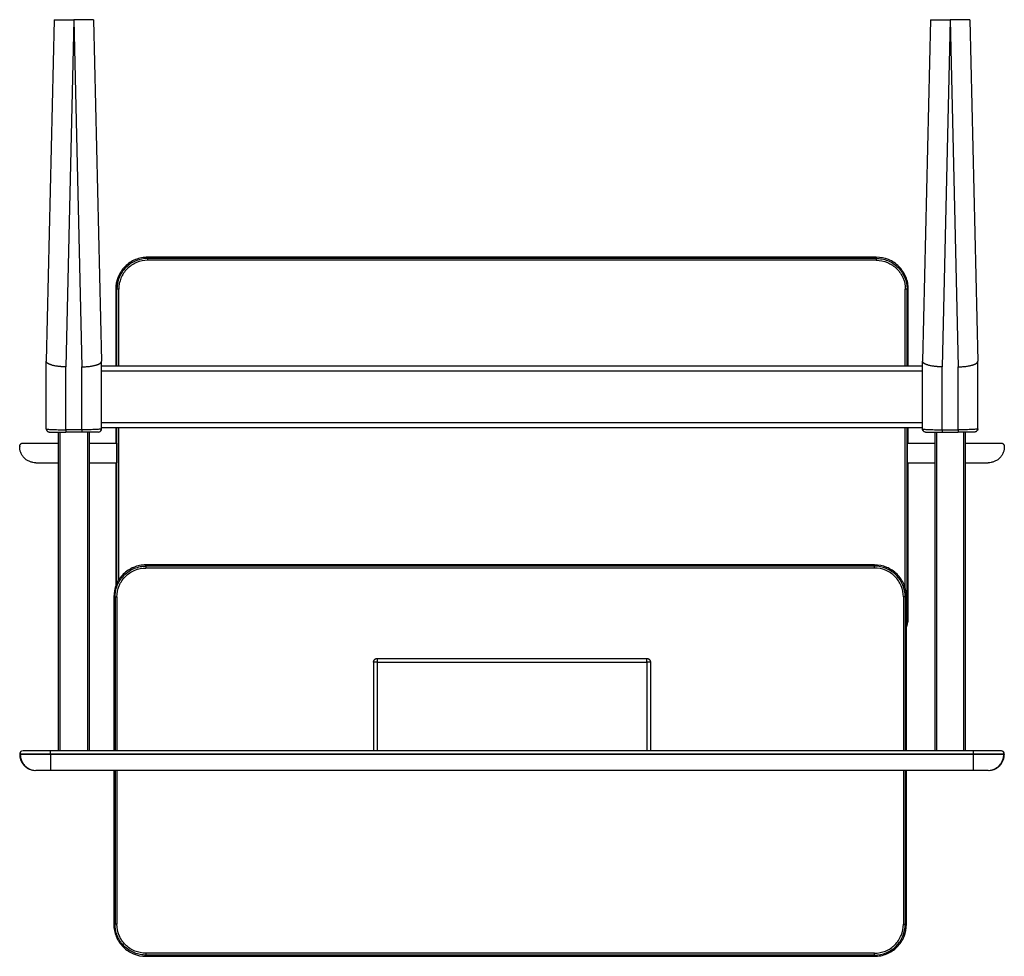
# Model space of a CAD drawing. Header units: millimetres. Extents: x -198 to 1402, y -1180 to 342.
import ezdxf

# ---------------------------------------------------------------- set-up
doc = ezdxf.new("R2010")
doc.units = ezdxf.units.MM

msp = doc.modelspace()

# ---------------------------------------------------------------- linework, layer by layer
at = {"color": 7, "linetype": 'Continuous', "lineweight": 25}
for p, q in [((-142.1, 342.1), (-155.1, -212.9)), ((-109.9, 342.1), (-123.1, -222.1)), ((-110.3, 342.1), (-97.1, -222.1)), ((-110.3, 342.1), (-109.9, 342.1)), ((-78.1, 342.1), (-65.1, -212.9)), ((1281.9, 342.1), (1268.9, -212.9)), ((1314.1, 342.1), (1300.9, -222.1)), ((1313.7, 342.1), (1314.1, 342.1)), ((1313.7, 342.1), (1326.9, -222.1)), ((1345.9, 342.1), (1358.9, -212.9)), ((1193.9, -43.9), (9.9, -43.9)), ((1193.9, -45.9), (9.9, -45.9)), ((1193.9, -48.9), (9.9, -48.9)), ((-42.1, -95.9), (-42.1, -220.4)), ((-40.1, -220.4), (-40.1, -95.9)), ((1243.9, -220.4), (1243.9, -95.9)), ((1245.9, -220.4), (1245.9, -95.9)), ((-155.1, -322.9), (-155.1, -212.9)), ((-123.1, -324.2), (-123.1, -222.1)), ((-97.1, -324.2), (-97.1, -222.1)), ((-65.1, -322.9), (-65.1, -212.9)), ((-65.1, -220.4), (1268.9, -220.4)), ((1268.9, -322.9), (1268.9, -212.9)), ((1300.9, -324.2), (1300.9, -222.1)), ((1326.9, -324.2), (1326.9, -222.1)), ((1358.9, -322.9), (1358.9, -212.9)), ((-65.1, -228.4), (1268.9, -228.4)), ((-65.1, -312.4), (1268.9, -312.4)), ((-135.1, -845.9), (-135.1, -327.9)), ((-97.1, -324.2), (-123.1, -324.2)), ((-97.1, -327.9), (-123.1, -327.9)), ((-85.1, -327.9), (-85.1, -845.9)), ((-70.1, -327.9), (-68.3, -327.5)), ((-65.1, -320.4), (1268.9, -320.4)), ((-42.1, -320.4), (-42.1, -345.9)), ((-40.1, -573.8), (-40.1, -320.4)), ((1243.9, -627.9), (1243.9, -320.4)), ((1245.9, -345.9), (1245.9, -320.4)), ((1273.9, -327.9), (1272, -327.5)), ((1288.9, -327.9), (1288.9, -845.9)), ((1300.9, -324.2), (1326.9, -324.2)), ((1300.9, -327.9), (1326.9, -327.9)), ((1338.9, -845.9), (1338.9, -327.9)), ((-198.1, -351.4), (-198.1, -351.9)), ((-192.6, -345.9), (-135.1, -345.9)), ((-85.1, -345.9), (-40.2, -345.9)), ((-40.2, -345.9), (-40.2, -377.9)), ((1244, -345.9), (1244, -377.9)), ((1244, -345.9), (1288.9, -345.9)), ((1338.9, -345.9), (1396.4, -345.9)), ((1401.9, -351.4), (1401.9, -351.9)), ((-172.1, -377.9), (-135.1, -377.9)), ((-85.1, -377.9), (-40.2, -377.9)), ((-42.1, -377.9), (-42.1, -578.8)), ((1244, -377.9), (1288.9, -377.9)), ((1245.9, -627.9), (1245.9, -377.9)), ((1338.9, -377.9), (1375.9, -377.9)), ((1190.9, -543.9), (6.9, -543.9)), ((1190.9, -545.9), (6.9, -545.9)), ((1190.9, -548.9), (6.9, -548.9)), ((-45.1, -595.9), (-45.1, -845.9)), ((-43.1, -595.9), (-43.1, -845.9)), ((1240.9, -595.9), (1240.9, -845.9)), ((1242.9, -845.9), (1242.9, -595.9)), ((376.9, -701.9), (376.9, -845.9)), ((382.9, -695.9), (820.9, -695.9)), ((382.9, -701.9), (382.9, -845.9)), ((382.9, -701.9), (820.9, -701.9)), ((820.9, -701.9), (820.9, -845.9)), ((826.9, -701.9), (826.9, -845.9)), ((-192.6, -845.9), (-194.6, -846.3)), ((1351.9, -845.9), (-148.1, -845.9)), ((-198.1, -851.4), (-198.1, -851.9)), ((-148.1, -851.4), (-148.1, -851.9)), ((1351.9, -851.4), (-148.1, -851.4)), ((1351.9, -851.9), (-148.1, -851.9)), ((1351.9, -851.4), (1351.9, -851.9)), ((1401.9, -851.4), (1401.9, -851.9)), ((-175.6, -877.6), (-172.1, -877.9)), ((1351.9, -877.9), (-148.1, -877.9)), ((-45.1, -877.9), (-45.1, -1127.9)), ((-43.1, -877.9), (-43.1, -1127.9)), ((-40.1, -877.9), (-40.1, -1127.9)), ((1237.9, -877.9), (1237.9, -1127.9)), ((1240.9, -877.9), (1240.9, -1127.9)), ((1242.9, -1127.9), (1242.9, -877.9)), ((1375.9, -877.9), (1379.5, -877.6)), ((1190.9, -1174.9), (6.9, -1174.9)), ((1190.9, -1177.9), (6.9, -1177.9)), ((6.9, -1179.9), (1190.9, -1179.9))]:
    msp.add_line(p, q, dxfattribs=at)
at = {"color": 8, "linetype": 'Continuous', "lineweight": 25}
for p, q in [((-37.1, -220.4), (-37.1, -95.9)), ((1240.9, -220.4), (1240.9, -95.9)), ((-132.1, -845.9), (-132.1, -327.9)), ((-88.1, -327.9), (-88.1, -845.9)), ((-37.1, -568.2), (-37.1, -320.4)), ((1240.9, -581.8), (1240.9, -320.4)), ((1291.9, -327.9), (1291.9, -845.9)), ((1335.9, -845.9), (1335.9, -327.9)), ((-40.1, -595.9), (-40.1, -845.9)), ((1237.9, -595.9), (1237.9, -845.9))]:
    msp.add_line(p, q, dxfattribs=at)
at = {"color": 7, "linetype": 'Continuous', "lineweight": 25}
for points, knots in [([(-142.1, 342.1), (-142.1, 342.1), (-142.1, 342.1), (-142.1, 342.1), (-142.1, 342.1), (-142, 342.1), (-142, 342.1), (-141.9, 342.1), (-141.9, 342.1), (-141.8, 342.1), (-141.7, 342.1), (-141.6, 342.1), (-141.5, 342.1), (-141.4, 342.1), (-141.2, 342.1), (-141.1, 342.1), (-140.9, 342.1), (-140.8, 342.1), (-140.6, 342.1), (-140.4, 342.1), (-140.2, 342.1), (-140, 342.1), (-139.5, 342.1), (-138.5, 342.1), (-137, 342.1), (-135.1, 342.1), (-133.1, 342.1), (-130.8, 342.1), (-128.3, 342.1), (-125.6, 342.1), (-123.4, 342.1), (-121.7, 342.1), (-120.7, 342.1), (-119.7, 342.1), (-118.7, 342.1), (-117.7, 342.1), (-116.7, 342.1), (-115.6, 342.1), (-114.6, 342.1), (-113.5, 342.1), (-112.5, 342.1), (-111.4, 342.1), (-110.7, 342.1), (-110.3, 342.1)], [0, 0, 0, 0, 0.012042, 0.024046, 0.036017, 0.047959, 0.059875, 0.071768, 0.083643, 0.095503, 0.107352, 0.119193, 0.131031, 0.142869, 0.154711, 0.166561, 0.178422, 0.190298, 0.202193, 0.214111, 0.226055, 0.238029, 0.250037, 0.313101, 0.375405, 0.437514, 0.500001, 0.563157, 0.625456, 0.687516, 0.749961, 0.771108, 0.792117, 0.813012, 0.833817, 0.854557, 0.875256, 0.89594, 0.916633, 0.937361, 0.958149, 0.97902, 1, 1, 1, 1]), ([(-78.1, 342.1), (-78.1, 342.1), (-78.1, 342.1), (-78.1, 342.1), (-78.2, 342.1), (-78.2, 342.1), (-78.2, 342.1), (-78.3, 342.1), (-78.4, 342.1), (-78.5, 342.1), (-78.6, 342.1), (-78.8, 342.1), (-79.4, 342.1), (-80.3, 342.1), (-81.4, 342.1), (-82.4, 342.1), (-83.5, 342.1), (-84.7, 342.1), (-85.9, 342.1), (-87.5, 342.1), (-89.6, 342.1), (-92.1, 342.1), (-94.8, 342.1), (-96.9, 342.1), (-98.5, 342.1), (-99.5, 342.1), (-100.5, 342.1), (-101.6, 342.1), (-102.6, 342.1), (-103.7, 342.1), (-104.7, 342.1), (-105.8, 342.1), (-106.8, 342.1), (-107.8, 342.1), (-108.9, 342.1), (-109.6, 342.1), (-109.9, 342.1)], [0, 0, 0, 0, 0.01078, 0.02193, 0.033455, 0.045359, 0.057649, 0.070327, 0.083399, 0.09687, 0.110742, 0.125021, 0.1868, 0.250004, 0.297056, 0.342145, 0.385108, 0.425811, 0.464144, 0.500025, 0.566318, 0.630225, 0.691505, 0.749978, 0.771377, 0.792708, 0.81396, 0.835123, 0.856186, 0.877138, 0.897969, 0.918671, 0.939233, 0.959648, 0.979906, 1, 1, 1, 1]), ([(1281.9, 342.1), (1281.9, 342.1), (1281.9, 342.1), (1281.9, 342.1), (1281.9, 342.1), (1282, 342.1), (1282, 342.1), (1282.1, 342.1), (1282.1, 342.1), (1282.2, 342.1), (1282.3, 342.1), (1282.4, 342.1), (1282.5, 342.1), (1282.6, 342.1), (1282.8, 342.1), (1282.9, 342.1), (1283.1, 342.1), (1283.2, 342.1), (1283.4, 342.1), (1283.6, 342.1), (1283.8, 342.1), (1284, 342.1), (1284.5, 342.1), (1285.5, 342.1), (1287, 342.1), (1288.9, 342.1), (1290.9, 342.1), (1293.2, 342.1), (1295.7, 342.1), (1298.4, 342.1), (1300.6, 342.1), (1302.3, 342.1), (1303.3, 342.1), (1304.3, 342.1), (1305.3, 342.1), (1306.3, 342.1), (1307.3, 342.1), (1308.4, 342.1), (1309.4, 342.1), (1310.5, 342.1), (1311.5, 342.1), (1312.6, 342.1), (1313.3, 342.1), (1313.7, 342.1)], [0, 0, 0, 0, 0.012042, 0.024046, 0.036017, 0.047959, 0.059875, 0.071768, 0.083643, 0.095503, 0.107352, 0.119193, 0.131031, 0.142869, 0.154711, 0.166561, 0.178422, 0.190298, 0.202193, 0.214111, 0.226055, 0.238029, 0.250037, 0.313101, 0.375405, 0.437514, 0.500001, 0.563157, 0.625456, 0.687516, 0.749961, 0.771108, 0.792117, 0.813012, 0.833817, 0.854557, 0.875256, 0.89594, 0.916633, 0.937361, 0.958149, 0.97902, 1, 1, 1, 1]), ([(1345.9, 342.1), (1345.9, 342.1), (1345.9, 342.1), (1345.9, 342.1), (1345.8, 342.1), (1345.8, 342.1), (1345.8, 342.1), (1345.7, 342.1), (1345.6, 342.1), (1345.5, 342.1), (1345.4, 342.1), (1345.2, 342.1), (1344.6, 342.1), (1343.7, 342.1), (1342.6, 342.1), (1341.6, 342.1), (1340.5, 342.1), (1339.3, 342.1), (1338.1, 342.1), (1336.5, 342.1), (1334.4, 342.1), (1331.9, 342.1), (1329.2, 342.1), (1327.1, 342.1), (1325.5, 342.1), (1324.5, 342.1), (1323.5, 342.1), (1322.4, 342.1), (1321.4, 342.1), (1320.3, 342.1), (1319.3, 342.1), (1318.2, 342.1), (1317.2, 342.1), (1316.2, 342.1), (1315.1, 342.1), (1314.4, 342.1), (1314.1, 342.1)], [0, 0, 0, 0, 0.0107797, 0.0219297, 0.0334546, 0.0453594, 0.0576487, 0.0703272, 0.0833994, 0.0968697, 0.1107422, 0.125021, 0.1867998, 0.250004, 0.2970555, 0.3421447, 0.3851083, 0.4258109, 0.4641441, 0.5000253, 0.5663178, 0.6302255, 0.6915051, 0.7499784, 0.7713772, 0.7927082, 0.8139604, 0.835123, 0.8561855, 0.8771376, 0.8979692, 0.9186708, 0.9392332, 0.9596477, 0.9799059, 1, 1, 1, 1]), ([(9.9, -43.9), (6.5, -43.9), (3.1, -44.2), (-3.6, -45.5), (-6.9, -46.5), (-13.2, -49.1), (-16.2, -50.7), (-21.8, -54.5), (-27.1, -58.9), (-31.5, -64.1), (-35.2, -69.8), (-36.9, -72.8), (-40.8, -82.3), (-42.1, -89.1), (-42.1, -95.9)], [0, 0, 0, 0, 0.125, 0.125, 0.25, 0.25, 0.375, 0.375, 0.5, 0.625, 0.625, 0.75, 0.75, 1, 1, 1, 1]), ([(9.9, -45.9), (3.3, -45.9), (-3.2, -47.2), (-15.3, -52.2), (-26.4, -59.6), (-33.8, -70.7), (-38.8, -82.8), (-40.1, -89.3), (-40.1, -95.9)], [0, 0, 0, 0, 0.25, 0.25, 0.5, 0.75, 0.75, 1, 1, 1, 1]), ([(9.9, -48.9), (9.9, -48.5), (9.9, -48.1), (9.9, -47.4), (9.9, -47), (9.9, -46.5), (9.9, -46.2), (9.9, -45.9), (9.9, -45.9), (9.9, -45.9)], [0, 0, 0, 0, 0.25, 0.25, 0.5, 0.5, 0.75, 0.75, 1, 1, 1, 1]), ([(1245.9, -95.9), (1245.9, -92.5), (1245.6, -89.1), (1244.2, -82.4), (1243.2, -79.1), (1240.6, -72.8), (1239, -69.8), (1235.2, -64.1), (1230.9, -58.9), (1225.6, -54.5), (1219.9, -50.7), (1216.9, -49.1), (1207.5, -45.2), (1200.7, -43.9), (1193.9, -43.9)], [0, 0, 0, 0, 0.125, 0.125, 0.25, 0.25, 0.375, 0.375, 0.5, 0.625, 0.625, 0.75, 0.75, 1, 1, 1, 1]), ([(1193.9, -45.9), (1196.8, -45.9), (1199.9, -46.1), (1206.1, -47.3), (1209.2, -48.2), (1215.4, -50.6), (1218.4, -52.1), (1224.1, -55.9), (1226.8, -58.1), (1231.7, -63), (1233.9, -65.6), (1237.6, -71.4), (1239.2, -74.4), (1241.6, -80.5), (1242.5, -83.7), (1243.6, -89.9), (1243.9, -92.9), (1243.9, -95.9)], [0, 0, 0, 0, 0.125, 0.125, 0.25, 0.25, 0.375, 0.375, 0.5, 0.5, 0.625, 0.625, 0.75, 0.75, 0.875, 0.875, 1, 1, 1, 1]), ([(1193.9, -45.9), (1193.9, -45.9), (1193.9, -45.9), (1193.9, -46.2), (1193.9, -46.5), (1193.9, -47), (1193.9, -47.4), (1193.9, -48.1), (1193.9, -48.5), (1193.9, -48.9)], [0, 0, 0, 0, 0.25, 0.25, 0.5, 0.5, 0.75, 0.75, 1, 1, 1, 1]), ([(9.9, -48.9), (3.7, -48.9), (-2.4, -50.1), (-13.8, -54.8), (-24.2, -61.8), (-31.2, -72.2), (-35.9, -83.6), (-37.1, -89.7), (-37.1, -95.9)], [0, 0, 0, 0, 0.25, 0.25, 0.5, 0.75, 0.75, 1, 1, 1, 1]), ([(1193.9, -48.9), (1200, -48.9), (1206.2, -50.1), (1217.6, -54.8), (1228, -61.8), (1235, -72.2), (1239.7, -83.6), (1240.9, -89.7), (1240.9, -95.9)], [0, 0, 0, 0, 0.25, 0.25, 0.5, 0.75, 0.75, 1, 1, 1, 1]), ([(-37.1, -95.9), (-37.5, -95.9), (-37.8, -95.9), (-38.6, -95.9), (-38.9, -95.9), (-39.5, -95.9), (-39.8, -95.9), (-40.1, -95.9), (-40.1, -95.9), (-40.1, -95.9)], [0, 0, 0, 0, 0.25, 0.25, 0.5, 0.5, 0.75, 0.75, 1, 1, 1, 1]), ([(1243.9, -95.9), (1243.9, -95.9), (1243.8, -95.9), (1243.5, -95.9), (1243.3, -95.9), (1242.7, -95.9), (1242.4, -95.9), (1241.6, -95.9), (1241.2, -95.9), (1240.9, -95.9)], [0, 0, 0, 0, 0.25, 0.25, 0.5, 0.5, 0.75, 0.75, 1, 1, 1, 1]), ([(-123.1, -222.1), (-123.3, -222.1), (-123.7, -222.1), (-124.3, -222), (-124.9, -222), (-125.5, -222), (-126.1, -222), (-126.7, -222), (-127.3, -221.9), (-127.9, -221.9), (-128.6, -221.9), (-129.2, -221.8), (-129.8, -221.8), (-130.4, -221.8), (-131, -221.7), (-131.7, -221.7), (-132.3, -221.6), (-132.9, -221.5), (-133.5, -221.5), (-134.1, -221.4), (-134.7, -221.3), (-136.1, -221.2), (-138.2, -220.9), (-140.9, -220.4), (-143.4, -219.9), (-145.3, -219.4), (-146.6, -219), (-147.5, -218.7), (-148.3, -218.4), (-149, -218.1), (-149.7, -217.9), (-150.4, -217.6), (-151, -217.3), (-151.6, -217), (-152.2, -216.6), (-152.6, -216.3), (-153.1, -216), (-153.5, -215.7), (-153.8, -215.4), (-154.2, -215.1), (-154.4, -214.7), (-154.6, -214.4), (-154.8, -214.1), (-155, -213.8), (-155, -213.5), (-155.1, -213.2), (-155.1, -213), (-155.1, -212.9)], [0, 0, 0, 0, 0.011744, 0.023576, 0.035495, 0.0475, 0.059589, 0.071762, 0.084016, 0.096351, 0.108765, 0.121256, 0.133823, 0.146463, 0.159176, 0.171958, 0.184808, 0.197725, 0.210704, 0.223746, 0.236846, 0.250004, 0.311443, 0.373775, 0.436715, 0.499963, 0.525076, 0.550169, 0.575224, 0.60022, 0.625139, 0.649962, 0.674671, 0.699248, 0.723677, 0.74794, 0.772022, 0.795908, 0.819584, 0.843036, 0.866252, 0.88922, 0.91193, 0.934371, 0.956535, 0.978414, 1, 1, 1, 1]), ([(-155.1, -212.9), (-155.1, -212.9), (-155.1, -212.9), (-155.1, -212.9), (-155.1, -212.9), (-155.1, -212.9), (-155.1, -212.9), (-155.1, -212.9)], [0, 0, 0, 0, 0.3999685, 0.6400262, 0.7840855, 0.8920428, 1, 1, 1, 1]), ([(-97.1, -222.1), (-96.9, -222.1), (-96.3, -222.1), (-94.8, -222), (-92.4, -221.9), (-88.9, -221.7), (-85.2, -221.3), (-81.7, -220.8), (-78.9, -220.3), (-76.5, -219.8), (-74.8, -219.3), (-73.6, -219), (-72.8, -218.7), (-72, -218.4), (-71.2, -218.1), (-70.5, -217.9), (-69.8, -217.6), (-69.2, -217.3), (-68.6, -217), (-68.1, -216.6), (-67.6, -216.3), (-67.1, -216), (-66.7, -215.7), (-66.4, -215.4), (-66.1, -215.1), (-65.8, -214.7), (-65.6, -214.4), (-65.4, -214.1), (-65.3, -213.8), (-65.2, -213.5), (-65.1, -213.2), (-65.1, -213), (-65.1, -212.9)], [0, 0, 0, 0, 0.010025, 0.038856, 0.087458, 0.157272, 0.249909, 0.320377, 0.385873, 0.44584, 0.499897, 0.525014, 0.550111, 0.575168, 0.600168, 0.62509, 0.649916, 0.674629, 0.699209, 0.723641, 0.747907, 0.771992, 0.795881, 0.81956, 0.843016, 0.866235, 0.889206, 0.911919, 0.934363, 0.95653, 0.978411, 1, 1, 1, 1]), ([(-65.1, -212.9), (-65.1, -212.9), (-65.1, -212.9), (-65.1, -212.9), (-65.1, -212.9), (-65.1, -212.9), (-65.1, -212.9), (-65.1, -212.9), (-65.1, -212.9), (-65.1, -212.9), (-65.1, -212.9)], [0, 0, 0, 0, 0.249877, 0.501259, 0.701779, 0.776981, 0.85233, 0.927525, 0.981375, 1, 1, 1, 1]), ([(1300.9, -222.1), (1300.7, -222.1), (1300.3, -222.1), (1299.7, -222), (1299.1, -222), (1298.5, -222), (1297.9, -222), (1297.3, -222), (1296.7, -221.9), (1296.1, -221.9), (1295.4, -221.9), (1294.8, -221.8), (1294.2, -221.8), (1293.6, -221.8), (1293, -221.7), (1292.3, -221.7), (1291.7, -221.6), (1291.1, -221.5), (1290.5, -221.5), (1289.9, -221.4), (1289.3, -221.3), (1287.9, -221.2), (1285.8, -220.9), (1283.1, -220.4), (1280.6, -219.9), (1278.7, -219.4), (1277.4, -219), (1276.5, -218.7), (1275.7, -218.4), (1275, -218.1), (1274.3, -217.9), (1273.6, -217.6), (1273, -217.3), (1272.4, -217), (1271.8, -216.6), (1271.4, -216.3), (1270.9, -216), (1270.5, -215.7), (1270.2, -215.4), (1269.8, -215.1), (1269.6, -214.7), (1269.4, -214.4), (1269.2, -214.1), (1269, -213.8), (1269, -213.5), (1268.9, -213.2), (1268.9, -213), (1268.9, -212.9)], [0, 0, 0, 0, 0.011744, 0.023576, 0.035495, 0.0475, 0.059589, 0.071762, 0.084016, 0.096351, 0.108765, 0.121256, 0.133823, 0.146463, 0.159176, 0.171958, 0.184808, 0.197725, 0.210704, 0.223746, 0.236846, 0.250004, 0.311443, 0.373775, 0.436715, 0.499963, 0.525076, 0.550169, 0.575224, 0.60022, 0.625139, 0.649962, 0.674671, 0.699248, 0.723677, 0.74794, 0.772022, 0.795908, 0.819584, 0.843036, 0.866252, 0.88922, 0.91193, 0.934371, 0.956535, 0.978414, 1, 1, 1, 1]), ([(1268.9, -212.9), (1268.9, -212.9), (1268.9, -212.9), (1268.9, -212.9), (1268.9, -212.9), (1268.9, -212.9), (1268.9, -212.9), (1268.9, -212.9)], [0, 0, 0, 0, 0.399969, 0.640026, 0.784086, 0.892043, 1, 1, 1, 1]), ([(1326.9, -222.1), (1327.1, -222.1), (1327.7, -222.1), (1329.2, -222), (1331.6, -221.9), (1335.1, -221.7), (1338.8, -221.3), (1342.3, -220.8), (1345.1, -220.3), (1347.5, -219.8), (1349.2, -219.3), (1350.4, -219), (1351.2, -218.7), (1352, -218.4), (1352.8, -218.1), (1353.5, -217.9), (1354.2, -217.6), (1354.8, -217.3), (1355.4, -217), (1355.9, -216.6), (1356.4, -216.3), (1356.9, -216), (1357.3, -215.7), (1357.6, -215.4), (1357.9, -215.1), (1358.2, -214.7), (1358.4, -214.4), (1358.6, -214.1), (1358.7, -213.8), (1358.8, -213.5), (1358.9, -213.2), (1358.9, -213), (1358.9, -212.9)], [0, 0, 0, 0, 0.010025, 0.038856, 0.087458, 0.157272, 0.249909, 0.320377, 0.385873, 0.44584, 0.499897, 0.525014, 0.550111, 0.575168, 0.600168, 0.62509, 0.649916, 0.674629, 0.699209, 0.723641, 0.747907, 0.771992, 0.795881, 0.81956, 0.843016, 0.866235, 0.889206, 0.911919, 0.934363, 0.95653, 0.978411, 1, 1, 1, 1]), ([(1358.9, -212.9), (1358.9, -212.9), (1358.9, -212.9), (1358.9, -212.9), (1358.9, -212.9), (1358.9, -212.9), (1358.9, -212.9), (1358.9, -212.9), (1358.9, -212.9), (1358.9, -212.9), (1358.9, -212.9)], [0, 0, 0, 0, 0.249877, 0.501259, 0.701779, 0.776981, 0.85233, 0.927525, 0.981375, 1, 1, 1, 1]), ([(-155.1, -322.9), (-155.1, -323), (-155.1, -323), (-154.5, -323.1), (-154.5, -323.1)], [0, 0, 0, 0, 0.999624, 1, 1, 1, 1]), ([(-155.1, -322.9), (-155.1, -323.6), (-155, -324.7), (-154.3, -325.4), (-154.1, -325.7)], [0, 0, 0, 0, 0.699217, 1, 1, 1, 1]), ([(-154.5, -323.1), (-154.6, -323.6), (-154.6, -324.4), (-154.2, -325.7), (-153.3, -326.8), (-152.4, -327.3), (-152, -327.5)], [0, 0, 0, 0, 0.243998, 0.495673, 0.749914, 1, 1, 1, 1]), ([(-153, -326.9), (-152.6, -327.2), (-151.7, -327.7), (-150.7, -327.8), (-150.1, -327.9)], [0, 0, 0, 0, 0.46535, 1, 1, 1, 1]), ([(-150.1, -327.9), (-150.1, -327.9), (-149.4, -327.9), (-146.8, -327.9), (-144.9, -327.9), (-139.9, -327.9), (-136.9, -327.9), (-130.3, -327.9), (-126.7, -327.9), (-123.1, -327.9)], [0, 0, 0, 0, 0.25, 0.25, 0.5, 0.5, 0.75, 0.75, 1, 1, 1, 1]), ([(-123.1, -324.2), (-123.1, -324.7), (-123.1, -325.2), (-123.1, -326.1), (-123.1, -326.5), (-123.1, -327.2), (-123.1, -327.5), (-123.1, -327.8), (-123.1, -327.9), (-123.1, -327.9)], [0, 0, 0, 0, 0.25, 0.25, 0.5, 0.5, 0.75, 0.75, 1, 1, 1, 1]), ([(-65.1, -322.9), (-65.1, -323), (-65.9, -323.2), (-69, -323.6), (-71.3, -323.7), (-77.2, -324), (-80.7, -324.1), (-88.6, -324.2), (-92.8, -324.2), (-97.1, -324.2)], [0, 0, 0, 0, 0.25, 0.25, 0.5, 0.5, 0.75, 0.75, 1, 1, 1, 1]), ([(-97.1, -324.2), (-97.1, -324.7), (-97.1, -325.2), (-97.1, -326.1), (-97.1, -326.5), (-97.1, -327.2), (-97.1, -327.5), (-97.1, -327.8), (-97.1, -327.9), (-97.1, -327.9)], [0, 0, 0, 0, 0.25, 0.25, 0.5, 0.5, 0.75, 0.75, 1, 1, 1, 1]), ([(-70.1, -327.9), (-70.1, -327.9), (-70.8, -327.9), (-73.4, -327.9), (-75.4, -327.9), (-80.3, -327.9), (-83.3, -327.9), (-89.9, -327.9), (-93.5, -327.9), (-97.1, -327.9)], [0, 0, 0, 0, 0.25, 0.25, 0.5, 0.5, 0.75, 0.75, 1, 1, 1, 1]), ([(-68.3, -327.5), (-67.8, -327.3), (-66.9, -326.8), (-66.1, -325.7), (-65.6, -324.4), (-65.7, -323.6), (-65.7, -323.1)], [0, 0, 0, 0, 0.250086, 0.504326, 0.756002, 1, 1, 1, 1]), ([(-66.7, -326.4), (-66.6, -326.3), (-65.9, -325.8), (-65.3, -324.5), (-65.2, -323.4), (-65.1, -322.9)], [0, 0, 0, 0, 0.146915, 0.590072, 1, 1, 1, 1]), ([(1268.9, -322.9), (1268.9, -323), (1268.9, -323), (1269.5, -323.1), (1269.5, -323.1)], [0, 0, 0, 0, 0.999624, 1, 1, 1, 1]), ([(1270.5, -326.4), (1270.3, -326.3), (1269.7, -325.8), (1269.1, -324.5), (1268.9, -323.4), (1268.9, -322.9)], [0, 0, 0, 0, 0.146913, 0.59007, 1, 1, 1, 1]), ([(1269.5, -323.1), (1269.4, -323.6), (1269.4, -324.4), (1269.8, -325.7), (1270.7, -326.8), (1271.6, -327.3), (1272, -327.5)], [0, 0, 0, 0, 0.243998, 0.495673, 0.749914, 1, 1, 1, 1]), ([(1273.9, -327.9), (1273.9, -327.9), (1274.6, -327.9), (1277.2, -327.9), (1279.1, -327.9), (1284.1, -327.9), (1287.1, -327.9), (1293.7, -327.9), (1297.3, -327.9), (1300.9, -327.9)], [0, 0, 0, 0, 0.25, 0.25, 0.5, 0.5, 0.75, 0.75, 1, 1, 1, 1]), ([(1300.9, -324.2), (1300.9, -324.7), (1300.9, -325.2), (1300.9, -326.1), (1300.9, -326.5), (1300.9, -327.2), (1300.9, -327.5), (1300.9, -327.8), (1300.9, -327.9), (1300.9, -327.9)], [0, 0, 0, 0, 0.25, 0.25, 0.5, 0.5, 0.75, 0.75, 1, 1, 1, 1]), ([(1358.9, -322.9), (1358.9, -323), (1358.1, -323.2), (1355, -323.6), (1352.7, -323.7), (1346.8, -324), (1343.3, -324.1), (1335.4, -324.2), (1331.2, -324.2), (1326.9, -324.2)], [0, 0, 0, 0, 0.25, 0.25, 0.5, 0.5, 0.75, 0.75, 1, 1, 1, 1]), ([(1326.9, -324.2), (1326.9, -324.7), (1326.9, -325.2), (1326.9, -326.1), (1326.9, -326.5), (1326.9, -327.2), (1326.9, -327.5), (1326.9, -327.8), (1326.9, -327.9), (1326.9, -327.9)], [0, 0, 0, 0, 0.25, 0.25, 0.5, 0.5, 0.75, 0.75, 1, 1, 1, 1]), ([(1353.9, -327.9), (1353.9, -327.9), (1353.2, -327.9), (1350.6, -327.9), (1348.6, -327.9), (1343.7, -327.9), (1340.7, -327.9), (1334.1, -327.9), (1330.5, -327.9), (1326.9, -327.9)], [0, 0, 0, 0, 0.25, 0.25, 0.5, 0.5, 0.75, 0.75, 1, 1, 1, 1]), ([(1356.8, -326.9), (1356.3, -327.2), (1355.5, -327.7), (1354.4, -327.8), (1353.9, -327.9)], [0, 0, 0, 0, 0.4653465, 1, 1, 1, 1]), ([(1355.7, -327.5), (1356.2, -327.3), (1357.1, -326.8), (1357.9, -325.7), (1358.4, -324.4), (1358.3, -323.6), (1358.3, -323.1)], [0, 0, 0, 0, 0.250086, 0.504326, 0.756002, 1, 1, 1, 1]), ([(1358.9, -322.9), (1358.8, -323.6), (1358.8, -324.7), (1358.1, -325.4), (1357.9, -325.7)], [0, 0, 0, 0, 0.699211, 1, 1, 1, 1]), ([(-198.1, -351.4), (-198.1, -350.7), (-198, -350), (-197.6, -349), (-197.4, -348.7), (-197, -348), (-196.8, -347.7), (-196.2, -347.2), (-195.9, -347), (-195.3, -346.6), (-195, -346.4), (-194, -346), (-193.3, -345.9), (-192.6, -345.9)], [0, 0, 0, 0, 0.25, 0.25, 0.375, 0.375, 0.5, 0.5, 0.625, 0.625, 0.75, 0.75, 1, 1, 1, 1]), ([(-172.1, -377.9), (-173.6, -377.9), (-175.2, -377.7), (-178.5, -377.1), (-180.1, -376.7), (-183.3, -375.4), (-184.9, -374.6), (-187.8, -372.7), (-189.2, -371.5), (-191.8, -369), (-192.9, -367.6), (-194.8, -364.6), (-195.7, -363), (-196.9, -359.8), (-197.4, -358.2), (-198, -355), (-198.1, -353.4), (-198.1, -351.9)], [0, 0, 0, 0, 0.125, 0.125, 0.25, 0.25, 0.375, 0.375, 0.5, 0.5, 0.625, 0.625, 0.75, 0.75, 0.875, 0.875, 1, 1, 1, 1]), ([(1401.9, -351.9), (1401.9, -353.4), (1401.7, -355), (1401.2, -358.2), (1400.7, -359.8), (1399.4, -363), (1398.6, -364.6), (1396.7, -367.6), (1395.5, -369), (1393, -371.5), (1391.6, -372.7), (1388.6, -374.6), (1387.1, -375.4), (1383.9, -376.7), (1382.2, -377.1), (1379, -377.7), (1377.4, -377.9), (1375.9, -377.9)], [0, 0, 0, 0, 0.125, 0.125, 0.25, 0.25, 0.375, 0.375, 0.5, 0.5, 0.625, 0.625, 0.75, 0.75, 0.875, 0.875, 1, 1, 1, 1]), ([(1396.4, -345.9), (1397, -345.9), (1397.7, -346), (1398.7, -346.4), (1399.1, -346.6), (1399.7, -347), (1400, -347.2), (1400.5, -347.7), (1400.8, -348), (1401.2, -348.7), (1401.4, -349), (1401.8, -350), (1401.9, -350.7), (1401.9, -351.4)], [0, 0, 0, 0, 0.25, 0.25, 0.375, 0.375, 0.5, 0.5, 0.625, 0.625, 0.75, 0.75, 1, 1, 1, 1]), ([(6.9, -543.9), (3.5, -543.9), (0.1, -544.2), (-6.6, -545.5), (-9.9, -546.5), (-16.2, -549.1), (-19.2, -550.7), (-24.8, -554.5), (-30.1, -558.9), (-34.5, -564.1), (-38.2, -569.8), (-39.9, -572.8), (-43.8, -582.3), (-45.1, -589.1), (-45.1, -595.9)], [0, 0, 0, 0, 0.125, 0.125, 0.25, 0.25, 0.375, 0.375, 0.5, 0.625, 0.625, 0.75, 0.75, 1, 1, 1, 1]), ([(1242.9, -595.9), (1242.9, -592.5), (1242.6, -589.1), (1241.2, -582.4), (1240.2, -579.1), (1237.6, -572.8), (1236, -569.8), (1232.2, -564.1), (1227.9, -558.9), (1222.6, -554.5), (1216.9, -550.7), (1213.9, -549.1), (1204.5, -545.2), (1197.7, -543.9), (1190.9, -543.9)], [0, 0, 0, 0, 0.125, 0.125, 0.25, 0.25, 0.375, 0.375, 0.5, 0.625, 0.625, 0.75, 0.75, 1, 1, 1, 1]), ([(-43.1, -595.9), (-43.1, -592.9), (-42.9, -589.9), (-41.7, -583.7), (-40.8, -580.5), (-38.4, -574.4), (-36.8, -571.4), (-33.1, -565.6), (-30.9, -563), (-26, -558.1), (-23.3, -555.9), (-17.6, -552.1), (-14.6, -550.6), (-8.4, -548.2), (-5.3, -547.3), (0.9, -546.1), (3.9, -545.9), (6.9, -545.9)], [0, 0, 0, 0, 0.125, 0.125, 0.25, 0.25, 0.375, 0.375, 0.5, 0.5, 0.625, 0.625, 0.75, 0.75, 0.875, 0.875, 1, 1, 1, 1]), ([(-40.1, -595.9), (-40.1, -589.7), (-38.9, -583.6), (-34.2, -572.2), (-27.2, -561.8), (-16.8, -554.8), (-5.4, -550.1), (0.7, -548.9), (6.9, -548.9)], [0, 0, 0, 0, 0.25, 0.25, 0.5, 0.75, 0.75, 1, 1, 1, 1]), ([(6.9, -545.9), (6.9, -545.9), (6.9, -545.9), (6.9, -546.2), (6.9, -546.5), (6.9, -547), (6.9, -547.4), (6.9, -548.1), (6.9, -548.5), (6.9, -548.9)], [0, 0, 0, 0, 0.25, 0.25, 0.5, 0.5, 0.75, 0.75, 1, 1, 1, 1]), ([(1190.9, -548.9), (1190.9, -548.5), (1190.9, -548.1), (1190.9, -547.4), (1190.9, -547), (1190.9, -546.5), (1190.9, -546.2), (1190.9, -545.9), (1190.9, -545.9), (1190.9, -545.9)], [0, 0, 0, 0, 0.25, 0.25, 0.5, 0.5, 0.75, 0.75, 1, 1, 1, 1]), ([(1240.9, -595.9), (1240.9, -589.3), (1239.6, -582.8), (1234.6, -570.7), (1227.2, -559.6), (1216.1, -552.2), (1204, -547.2), (1197.4, -545.9), (1190.9, -545.9)], [0, 0, 0, 0, 0.25, 0.25, 0.5, 0.75, 0.75, 1, 1, 1, 1]), ([(1237.9, -595.9), (1237.9, -589.7), (1236.7, -583.6), (1232, -572.2), (1225, -561.8), (1214.6, -554.8), (1203.2, -550.1), (1197, -548.9), (1190.9, -548.9)], [0, 0, 0, 0, 0.25, 0.25, 0.5, 0.75, 0.75, 1, 1, 1, 1]), ([(-43.1, -595.9), (-43.1, -595.9), (-43.1, -595.9), (-42.8, -595.9), (-42.5, -595.9), (-41.9, -595.9), (-41.6, -595.9), (-40.8, -595.9), (-40.5, -595.9), (-40.1, -595.9)], [0, 0, 0, 0, 0.25, 0.25, 0.5, 0.5, 0.75, 0.75, 1, 1, 1, 1]), ([(1240.9, -595.9), (1240.9, -595.9), (1240.8, -595.9), (1240.5, -595.9), (1240.3, -595.9), (1239.7, -595.9), (1239.4, -595.9), (1238.6, -595.9), (1238.2, -595.9), (1237.9, -595.9)], [0, 0, 0, 0, 0.25, 0.25, 0.5, 0.5, 0.75, 0.75, 1, 1, 1, 1]), ([(1243.9, -627.9), (1243.8, -629.9), (1243.8, -633.1), (1243.1, -636.2), (1242.9, -637.3)], [0, 0, 0, 0, 0.633628, 1, 1, 1, 1]), ([(1242.9, -644.9), (1243.2, -644), (1244.4, -640.8), (1245.6, -635), (1245.8, -630.3), (1245.9, -627.9)], [0, 0, 0, 0, 0.1740558, 0.5870314, 1, 1, 1, 1]), ([(376.9, -701.9), (376.9, -701.5), (376.9, -701.1), (377.1, -700.4), (377.2, -700), (377.5, -699.3), (377.6, -698.9), (378.1, -698.2), (378.3, -697.9), (378.9, -697.3), (379.3, -697.1), (379.9, -696.6), (380.3, -696.4), (381, -696.1), (381.4, -696), (382.2, -695.9), (382.5, -695.9), (382.9, -695.9)], [0, 0, 0, 0, 0.125, 0.125, 0.25, 0.25, 0.375, 0.375, 0.5, 0.5, 0.625, 0.625, 0.75, 0.75, 0.875, 0.875, 1, 1, 1, 1]), ([(382.9, -701.9), (382.5, -701.9), (382.2, -701.9), (381.4, -701.9), (381, -701.9), (380.3, -701.9), (379.9, -701.9), (379.3, -701.9), (378.9, -701.9), (378.3, -701.9), (378.1, -701.9), (377.6, -701.9), (377.5, -701.9), (377.2, -701.9), (377.1, -701.9), (376.9, -701.9), (376.9, -701.9), (376.9, -701.9)], [0, 0, 0, 0, 0.125, 0.125, 0.25, 0.25, 0.375, 0.375, 0.5, 0.5, 0.625, 0.625, 0.75, 0.75, 0.875, 0.875, 1, 1, 1, 1]), ([(382.9, -695.9), (382.9, -695.9), (382.9, -695.9), (382.9, -696), (382.9, -696.1), (382.9, -696.4), (382.9, -696.6), (382.9, -697.1), (382.9, -697.3), (382.9, -697.9), (382.9, -698.2), (382.9, -698.9), (382.9, -699.3), (382.9, -700), (382.9, -700.4), (382.9, -701.1), (382.9, -701.5), (382.9, -701.9)], [0, 0, 0, 0, 0.125, 0.125, 0.25, 0.25, 0.375, 0.375, 0.5, 0.5, 0.625, 0.625, 0.75, 0.75, 0.875, 0.875, 1, 1, 1, 1]), ([(820.9, -701.9), (820.9, -701.5), (820.9, -701.1), (820.9, -700.4), (820.9, -700), (820.9, -699.3), (820.9, -698.9), (820.9, -698.2), (820.9, -697.9), (820.9, -697.3), (820.9, -697.1), (820.9, -696.6), (820.9, -696.4), (820.9, -696.1), (820.9, -696), (820.9, -695.9), (820.9, -695.9), (820.9, -695.9)], [0, 0, 0, 0, 0.125, 0.125, 0.25, 0.25, 0.375, 0.375, 0.5, 0.5, 0.625, 0.625, 0.75, 0.75, 0.875, 0.875, 1, 1, 1, 1]), ([(820.9, -695.9), (821.2, -695.9), (821.6, -695.9), (822.3, -696), (822.7, -696.1), (823.5, -696.4), (823.8, -696.6), (824.5, -697.1), (824.8, -697.3), (825.4, -697.9), (825.7, -698.2), (826.1, -698.9), (826.3, -699.3), (826.6, -700), (826.7, -700.4), (826.9, -701.1), (826.9, -701.5), (826.9, -701.9)], [0, 0, 0, 0, 0.125, 0.125, 0.25, 0.25, 0.375, 0.375, 0.5, 0.5, 0.625, 0.625, 0.75, 0.75, 0.875, 0.875, 1, 1, 1, 1]), ([(826.9, -701.9), (826.9, -701.9), (826.9, -701.9), (826.7, -701.9), (826.6, -701.9), (826.3, -701.9), (826.1, -701.9), (825.7, -701.9), (825.4, -701.9), (824.8, -701.9), (824.5, -701.9), (823.8, -701.9), (823.5, -701.9), (822.7, -701.9), (822.3, -701.9), (821.6, -701.9), (821.2, -701.9), (820.9, -701.9)], [0, 0, 0, 0, 0.125, 0.125, 0.25, 0.25, 0.375, 0.375, 0.5, 0.5, 0.625, 0.625, 0.75, 0.75, 0.875, 0.875, 1, 1, 1, 1]), ([(-196.3, -847.4), (-196.5, -847.6), (-197.2, -848.1), (-197.9, -849.5), (-198.1, -850.8), (-198.1, -851.4)], [0, 0, 0, 0, 0.168204, 0.600301, 1, 1, 1, 1]), ([(-194.6, -846.3), (-195.1, -846.5), (-196.1, -847), (-197.1, -848.3), (-197.5, -849.8), (-197.3, -850.9), (-197.2, -851.4)], [0, 0, 0, 0, 0.246326, 0.498425, 0.751163, 1, 1, 1, 1]), ([(-148.1, -845.9), (-153.9, -845.9), (-159.8, -845.9), (-170.5, -845.9), (-180.4, -845.9), (-187, -845.9), (-191.5, -845.9), (-192.6, -845.9), (-192.6, -845.9)], [0, 0, 0, 0, 0.25, 0.25, 0.5, 0.75, 0.75, 1, 1, 1, 1]), ([(-148.1, -851.4), (-148.1, -850.7), (-148.1, -850), (-148.1, -849), (-148.1, -848.7), (-148.1, -848), (-148.1, -847.7), (-148.1, -847.2), (-148.1, -847), (-148.1, -846.6), (-148.1, -846.4), (-148.1, -846), (-148.1, -845.9), (-148.1, -845.9)], [0, 0, 0, 0, 0.25, 0.25, 0.375, 0.375, 0.5, 0.5, 0.625, 0.625, 0.75, 0.75, 1, 1, 1, 1]), ([(1351.9, -851.4), (1351.9, -850.7), (1351.9, -850), (1351.9, -849), (1351.9, -848.7), (1351.9, -848), (1351.9, -847.7), (1351.9, -847.2), (1351.9, -847), (1351.9, -846.6), (1351.9, -846.4), (1351.9, -846), (1351.9, -845.9), (1351.9, -845.9)], [0, 0, 0, 0, 0.25, 0.25, 0.375, 0.375, 0.5, 0.5, 0.625, 0.625, 0.75, 0.75, 1, 1, 1, 1]), ([(1396.4, -845.9), (1396.4, -845.9), (1395.2, -845.9), (1390.8, -845.9), (1384.2, -845.9), (1374.3, -845.9), (1363.5, -845.9), (1357.7, -845.9), (1351.9, -845.9)], [0, 0, 0, 0, 0.25, 0.25, 0.5, 0.75, 0.75, 1, 1, 1, 1]), ([(1401.9, -851.4), (1401.9, -850.7), (1401.8, -850), (1401.4, -849), (1401.2, -848.7), (1400.8, -848), (1400.5, -847.7), (1400, -847.2), (1399.7, -847), (1399.1, -846.6), (1398.7, -846.4), (1397.7, -846), (1397, -845.9), (1396.4, -845.9)], [0, 0, 0, 0, 0.25, 0.25, 0.375, 0.375, 0.5, 0.5, 0.625, 0.625, 0.75, 0.75, 1, 1, 1, 1]), ([(1400.9, -851.4), (1401, -850.9), (1401.3, -849.8), (1400.8, -848.3), (1399.9, -847), (1398.9, -846.5), (1398.4, -846.3)], [0, 0, 0, 0, 0.248836, 0.501575, 0.753674, 1, 1, 1, 1]), ([(-148.1, -851.4), (-151.1, -851.4), (-154.1, -851.4), (-160.3, -851.4), (-163.4, -851.4), (-169.6, -851.4), (-172.6, -851.4), (-178.3, -851.4), (-181, -851.4), (-185.9, -851.4), (-188.1, -851.4), (-191.8, -851.4), (-193.4, -851.4), (-195.8, -851.4), (-196.7, -851.4), (-197.9, -851.4), (-198.1, -851.4), (-198.1, -851.4)], [0, 0, 0, 0, 0.125, 0.125, 0.25, 0.25, 0.375, 0.375, 0.5, 0.5, 0.625, 0.625, 0.75, 0.75, 0.875, 0.875, 1, 1, 1, 1]), ([(-197, -851.9), (-197.3, -851.9), (-198, -851.9), (-198.1, -851.9), (-198.1, -851.9)], [0, 0, 0, 0, 0.333818, 1, 1, 1, 1]), ([(-198.1, -851.9), (-198, -853.3), (-197.9, -856.2), (-196.8, -860.5), (-194.8, -864.8), (-192.1, -868.7), (-188.7, -872.1), (-184.8, -874.7), (-181.2, -876.4), (-178.8, -876.9), (-177.9, -877.1)], [0, 0, 0, 0, 0.121479, 0.249658, 0.383071, 0.5198, 0.657615, 0.79177, 0.922617, 1, 1, 1, 1]), ([(-197.2, -851.9), (-197.1, -853.3), (-196.9, -856.2), (-195.9, -860.2), (-194.4, -863.9), (-192.5, -867), (-190.4, -869.5), (-188.4, -871.6), (-186.4, -873.1), (-184.7, -874.2), (-183.2, -875.1), (-181.4, -875.9), (-179.4, -876.8), (-177, -877.4), (-175.3, -877.7), (-174.4, -877.8)], [0, 0, 0, 0, 0.107174, 0.211003, 0.309241, 0.400039, 0.482043, 0.554394, 0.616653, 0.668697, 0.710603, 0.744114, 0.815004, 0.900138, 1, 1, 1, 1]), ([(-148.1, -851.9), (-148.1, -853.4), (-148.1, -855), (-148.1, -858.2), (-148.1, -859.8), (-148.1, -863), (-148.1, -864.6), (-148.1, -867.6), (-148.1, -869), (-148.1, -871.5), (-148.1, -872.7), (-148.1, -874.6), (-148.1, -875.4), (-148.1, -876.7), (-148.1, -877.1), (-148.1, -877.7), (-148.1, -877.9), (-148.1, -877.9)], [0, 0, 0, 0, 0.125, 0.125, 0.25, 0.25, 0.375, 0.375, 0.5, 0.5, 0.625, 0.625, 0.75, 0.75, 0.875, 0.875, 1, 1, 1, 1]), ([(1401.9, -851.9), (1401.9, -851.9), (1400.6, -851.9), (1395.6, -851.9), (1388.2, -851.9), (1377.1, -851.9), (1365, -851.9), (1358.4, -851.9), (1351.9, -851.9)], [0, 0, 0, 0, 0.25, 0.25, 0.5, 0.75, 0.75, 1, 1, 1, 1]), ([(1351.9, -877.9), (1351.9, -877.9), (1351.9, -877.7), (1351.9, -877.1), (1351.9, -876.7), (1351.9, -875.4), (1351.9, -874.6), (1351.9, -872.7), (1351.9, -871.5), (1351.9, -869), (1351.9, -867.6), (1351.9, -864.6), (1351.9, -863), (1351.9, -859.8), (1351.9, -858.2), (1351.9, -855), (1351.9, -853.4), (1351.9, -851.9)], [0, 0, 0, 0, 0.125, 0.125, 0.25, 0.25, 0.375, 0.375, 0.5, 0.5, 0.625, 0.625, 0.75, 0.75, 0.875, 0.875, 1, 1, 1, 1]), ([(1378.2, -877.8), (1379.1, -877.7), (1380.8, -877.5), (1383.6, -876.6), (1386.2, -875.5), (1388.3, -874.3), (1390.1, -873.2), (1391.9, -871.8), (1393.8, -870), (1395.6, -867.9), (1397.3, -865.3), (1398.8, -862.4), (1400, -859.1), (1400.8, -855.5), (1400.9, -853.1), (1400.9, -851.9)], [0, 0, 0, 0, 0.094115, 0.186255, 0.278853, 0.326778, 0.377786, 0.435542, 0.500177, 0.571399, 0.648701, 0.731325, 0.818263, 0.908284, 1, 1, 1, 1]), ([(1381.7, -877.1), (1382.7, -876.9), (1385.1, -876.4), (1388.8, -874.6), (1392.7, -871.9), (1396.1, -868.5), (1398.7, -864.6), (1400.6, -860.4), (1401.7, -856.1), (1401.8, -853.3), (1401.9, -851.9)], [0, 0, 0, 0, 0.080094, 0.213791, 0.350812, 0.48892, 0.623362, 0.754488, 0.880494, 1, 1, 1, 1]), ([(1401.9, -851.4), (1401.8, -851.4), (1401.8, -851.4), (1401.1, -851.4), (1400.8, -851.4)], [0, 0, 0, 0, 0.615522, 1, 1, 1, 1]), ([(-148.1, -877.9), (-151.3, -877.9), (-154.4, -877.9), (-160.2, -877.9), (-165.5, -877.9), (-169.1, -877.9), (-171.5, -877.9), (-172.1, -877.9), (-172.1, -877.9)], [0, 0, 0, 0, 0.25, 0.25, 0.5, 0.75, 0.75, 1, 1, 1, 1]), ([(1375.9, -877.9), (1375.9, -877.9), (1375.3, -877.9), (1372.9, -877.9), (1369.3, -877.9), (1364, -877.9), (1358.2, -877.9), (1355, -877.9), (1351.9, -877.9)], [0, 0, 0, 0, 0.25, 0.25, 0.5, 0.75, 0.75, 1, 1, 1, 1]), ([(-45.1, -1127.9), (-45.1, -1131.3), (-44.8, -1134.7), (-43.5, -1141.4), (-42.5, -1144.6), (-39.9, -1150.9), (-38.2, -1153.9), (-34.5, -1159.6), (-30.1, -1164.9), (-24.8, -1169.2), (-19.2, -1173), (-16.2, -1174.6), (-6.7, -1178.5), (0.1, -1179.9), (6.9, -1179.9)], [0, 0, 0, 0, 0.125, 0.125, 0.25, 0.25, 0.375, 0.375, 0.5, 0.625, 0.625, 0.75, 0.75, 1, 1, 1, 1]), ([(6.9, -1177.9), (3.9, -1177.9), (0.9, -1177.6), (-5.3, -1176.5), (-8.4, -1175.6), (-14.6, -1173.1), (-17.6, -1171.6), (-23.3, -1167.8), (-26, -1165.7), (-30.9, -1160.8), (-33.1, -1158.1), (-36.8, -1152.4), (-38.4, -1149.4), (-40.8, -1143.2), (-41.7, -1140.1), (-42.9, -1133.9), (-43.1, -1130.8), (-43.1, -1127.9)], [0, 0, 0, 0, 0.125, 0.125, 0.25, 0.25, 0.375, 0.375, 0.5, 0.5, 0.625, 0.625, 0.75, 0.75, 0.875, 0.875, 1, 1, 1, 1]), ([(-40.1, -1127.9), (-40.5, -1127.9), (-40.8, -1127.9), (-41.6, -1127.9), (-41.9, -1127.9), (-42.5, -1127.9), (-42.8, -1127.9), (-43.1, -1127.9), (-43.1, -1127.9), (-43.1, -1127.9)], [0, 0, 0, 0, 0.25, 0.25, 0.5, 0.5, 0.75, 0.75, 1, 1, 1, 1]), ([(6.9, -1174.9), (0.7, -1174.9), (-5.4, -1173.6), (-16.8, -1168.9), (-27.2, -1162), (-34.2, -1151.5), (-38.9, -1140.2), (-40.1, -1134), (-40.1, -1127.9)], [0, 0, 0, 0, 0.25, 0.25, 0.5, 0.75, 0.75, 1, 1, 1, 1]), ([(1190.9, -1174.9), (1197, -1174.9), (1203.2, -1173.6), (1214.6, -1168.9), (1225, -1162), (1232, -1151.5), (1236.7, -1140.2), (1237.9, -1134), (1237.9, -1127.9)], [0, 0, 0, 0, 0.25, 0.25, 0.5, 0.75, 0.75, 1, 1, 1, 1]), ([(1190.9, -1177.9), (1197.4, -1177.9), (1204, -1176.6), (1216.1, -1171.6), (1227.2, -1164.1), (1234.6, -1153), (1239.6, -1141), (1240.9, -1134.4), (1240.9, -1127.9)], [0, 0, 0, 0, 0.25, 0.25, 0.5, 0.75, 0.75, 1, 1, 1, 1]), ([(1190.9, -1179.9), (1194.3, -1179.9), (1197.7, -1179.5), (1204.4, -1178.2), (1207.6, -1177.2), (1213.9, -1174.6), (1216.9, -1173), (1222.6, -1169.2), (1227.9, -1164.9), (1232.2, -1159.6), (1236, -1153.9), (1237.6, -1150.9), (1241.5, -1141.5), (1242.9, -1134.7), (1242.9, -1127.9)], [0, 0, 0, 0, 0.125, 0.125, 0.25, 0.25, 0.375, 0.375, 0.5, 0.625, 0.625, 0.75, 0.75, 1, 1, 1, 1]), ([(1237.9, -1127.9), (1238.2, -1127.9), (1238.6, -1127.9), (1239.4, -1127.9), (1239.7, -1127.9), (1240.3, -1127.9), (1240.5, -1127.9), (1240.8, -1127.9), (1240.9, -1127.9), (1240.9, -1127.9)], [0, 0, 0, 0, 0.25, 0.25, 0.5, 0.5, 0.75, 0.75, 1, 1, 1, 1]), ([(6.9, -1174.9), (6.9, -1175.2), (6.9, -1175.6), (6.9, -1176.3), (6.9, -1176.7), (6.9, -1177.3), (6.9, -1177.5), (6.9, -1177.8), (6.9, -1177.9), (6.9, -1177.9)], [0, 0, 0, 0, 0.25, 0.25, 0.5, 0.5, 0.75, 0.75, 1, 1, 1, 1]), ([(1190.9, -1177.9), (1190.9, -1177.9), (1190.9, -1177.8), (1190.9, -1177.5), (1190.9, -1177.3), (1190.9, -1176.7), (1190.9, -1176.3), (1190.9, -1175.6), (1190.9, -1175.2), (1190.9, -1174.9)], [0, 0, 0, 0, 0.25, 0.25, 0.5, 0.5, 0.75, 0.75, 1, 1, 1, 1])]:
    msp.add_open_spline(points, degree=3, knots=knots, dxfattribs=at)
for points in [[(-109.9, 342.1), (-110, 342.1), (-110.2, 342.1), (-110.3, 342.1)], [(1314.1, 342.1), (1314, 342.1), (1313.8, 342.1), (1313.7, 342.1)]]:
    msp.add_open_spline(points, degree=3, dxfattribs=at)
at = {"color": 8, "linetype": 'Continuous', "lineweight": 25}
for points, knots in [([(9.9, -43.9), (9.9, -43.9), (9.9, -43.9), (9.9, -44.1), (9.9, -44.3), (9.9, -44.6), (9.9, -44.9), (9.9, -45.4), (9.9, -45.6), (9.9, -45.9)], [0, 0, 0, 0, 0.25, 0.25, 0.5, 0.5, 0.75, 0.75, 1, 1, 1, 1]), ([(1193.9, -43.9), (1193.9, -43.9), (1193.9, -43.9), (1193.9, -44.1), (1193.9, -44.3), (1193.9, -44.6), (1193.9, -44.9), (1193.9, -45.4), (1193.9, -45.6), (1193.9, -45.9)], [0, 0, 0, 0, 0.25, 0.25, 0.5, 0.5, 0.75, 0.75, 1, 1, 1, 1]), ([(-42.1, -95.9), (-42.1, -95.9), (-42, -95.9), (-41.6, -95.9), (-40.9, -95.9), (-40.4, -95.9), (-40.1, -95.9)], [0, 0, 0, 0, 0.240114, 0.500012, 0.75991, 1, 1, 1, 1]), ([(1245.9, -95.9), (1245.9, -95.9), (1245.8, -95.9), (1245.3, -95.9), (1244.7, -95.9), (1244.1, -95.9), (1243.9, -95.9), (1243.9, -95.9)], [0, 0, 0, 0, 0.240103, 0.499988, 0.759874, 0.999976, 1, 1, 1, 1]), ([(-154.5, -323.1), (-154, -323.2), (-153, -323.4), (-150, -323.6), (-146.1, -323.8), (-141.3, -324), (-135.7, -324.1), (-129.5, -324.2), (-125.3, -324.2), (-123.1, -324.2)], [0, 0, 0, 0, 0.142069, 0.284423, 0.426993, 0.569901, 0.713064, 0.856475, 1, 1, 1, 1]), ([(1269.5, -323.1), (1270, -323.2), (1271, -323.4), (1274, -323.6), (1277.9, -323.8), (1282.7, -324), (1288.3, -324.1), (1294.5, -324.2), (1298.7, -324.2), (1300.9, -324.2)], [0, 0, 0, 0, 0.142069, 0.284423, 0.426993, 0.569901, 0.713064, 0.856475, 1, 1, 1, 1]), ([(6.9, -545.9), (6.9, -545.6), (6.9, -545.4), (6.9, -544.9), (6.9, -544.6), (6.9, -544.3), (6.9, -544.1), (6.9, -543.9), (6.9, -543.9), (6.9, -543.9)], [0, 0, 0, 0, 0.25, 0.25, 0.5, 0.5, 0.75, 0.75, 1, 1, 1, 1]), ([(1190.9, -545.9), (1190.9, -545.6), (1190.9, -545.4), (1190.9, -544.9), (1190.9, -544.6), (1190.9, -544.3), (1190.9, -544.1), (1190.9, -543.9), (1190.9, -543.9), (1190.9, -543.9)], [0, 0, 0, 0, 0.25, 0.25, 0.5, 0.5, 0.75, 0.75, 1, 1, 1, 1]), ([(-43.1, -595.9), (-43.4, -595.9), (-43.9, -595.9), (-44.6, -595.9), (-45, -595.9), (-45.1, -595.9), (-45.1, -595.9)], [0, 0, 0, 0, 0.240091, 0.499988, 0.759886, 1, 1, 1, 1]), ([(1240.9, -595.9), (1240.9, -595.9), (1241.1, -595.9), (1241.7, -595.9), (1242.3, -595.9), (1242.8, -595.9), (1242.9, -595.9), (1242.9, -595.9)], [0, 0, 0, 0, 0.000024, 0.240127, 0.500012, 0.759897, 1, 1, 1, 1]), ([(1243.9, -627.9), (1243.8, -627.9), (1243.7, -627.9), (1243.2, -627.9), (1242.9, -627.9)], [0, 0, 0, 0, 0.512347, 1, 1, 1, 1]), ([(1245.9, -627.9), (1245.9, -627.9), (1245.8, -627.9), (1245.3, -627.9), (1244.7, -627.9), (1244.1, -627.9), (1243.9, -627.9), (1243.9, -627.9)], [0, 0, 0, 0, 0.240103, 0.499988, 0.759874, 0.999976, 1, 1, 1, 1]), ([(-148.1, -851.9), (-150.3, -851.9), (-154.7, -851.9), (-161.1, -851.9), (-167.3, -851.9), (-173.2, -851.9), (-178.6, -851.9), (-183.6, -851.9), (-187.9, -851.9), (-191.5, -851.9), (-194.4, -851.9), (-196.3, -851.9), (-196.9, -851.9), (-197, -851.9)], [0, 0, 0, 0, 0.095244, 0.190497, 0.285739, 0.380988, 0.476245, 0.571485, 0.666725, 0.761982, 0.857231, 0.952473, 1, 1, 1, 1]), ([(1400.8, -851.4), (1400.7, -851.4), (1400.2, -851.4), (1398.6, -851.4), (1396.4, -851.4), (1393.8, -851.4), (1390.8, -851.4), (1387.3, -851.4), (1383.5, -851.4), (1379.3, -851.4), (1374.9, -851.4), (1369.9, -851.4), (1364.2, -851.4), (1358, -851.4), (1353.9, -851.4), (1351.9, -851.4)], [0, 0, 0, 0, 0.036744, 0.131591, 0.204514, 0.278589, 0.353452, 0.428715, 0.503978, 0.57884, 0.652915, 0.725839, 0.820686, 0.912245, 1, 1, 1, 1]), ([(-43.1, -1127.9), (-43.4, -1127.9), (-43.9, -1127.9), (-44.6, -1127.9), (-45, -1127.9), (-45.1, -1127.9), (-45.1, -1127.9)], [0, 0, 0, 0, 0.24009, 0.499988, 0.759886, 1, 1, 1, 1]), ([(1240.9, -1127.9), (1240.9, -1127.9), (1241.1, -1127.9), (1241.7, -1127.9), (1242.3, -1127.9), (1242.8, -1127.9), (1242.9, -1127.9), (1242.9, -1127.9)], [0, 0, 0, 0, 0.0001484, 0.2402212, 0.5000742, 0.7599272, 1, 1, 1, 1]), ([(6.9, -1177.9), (6.9, -1178.1), (6.9, -1178.4), (6.9, -1178.9), (6.9, -1179.1), (6.9, -1179.5), (6.9, -1179.6), (6.9, -1179.8), (6.9, -1179.9), (6.9, -1179.9)], [0, 0, 0, 0, 0.25, 0.25, 0.5, 0.5, 0.75, 0.75, 1, 1, 1, 1]), ([(521, -1179.9), (521, -1179.9), (521, -1179.8), (521, -1179.6), (521, -1179.5), (521, -1179.1), (521, -1178.9), (521, -1178.4), (521, -1178.1), (521, -1177.9)], [0, 0, 0, 0, 0.25, 0.25, 0.5, 0.5, 0.75, 0.75, 1, 1, 1, 1]), ([(1190.9, -1177.9), (1190.9, -1178.1), (1190.9, -1178.4), (1190.9, -1178.9), (1190.9, -1179.1), (1190.9, -1179.5), (1190.9, -1179.6), (1190.9, -1179.8), (1190.9, -1179.9), (1190.9, -1179.9)], [0, 0, 0, 0, 0.25, 0.25, 0.5, 0.5, 0.75, 0.75, 1, 1, 1, 1])]:
    msp.add_open_spline(points, degree=3, knots=knots, dxfattribs=at)

doc.saveas('drawing.dxf')
